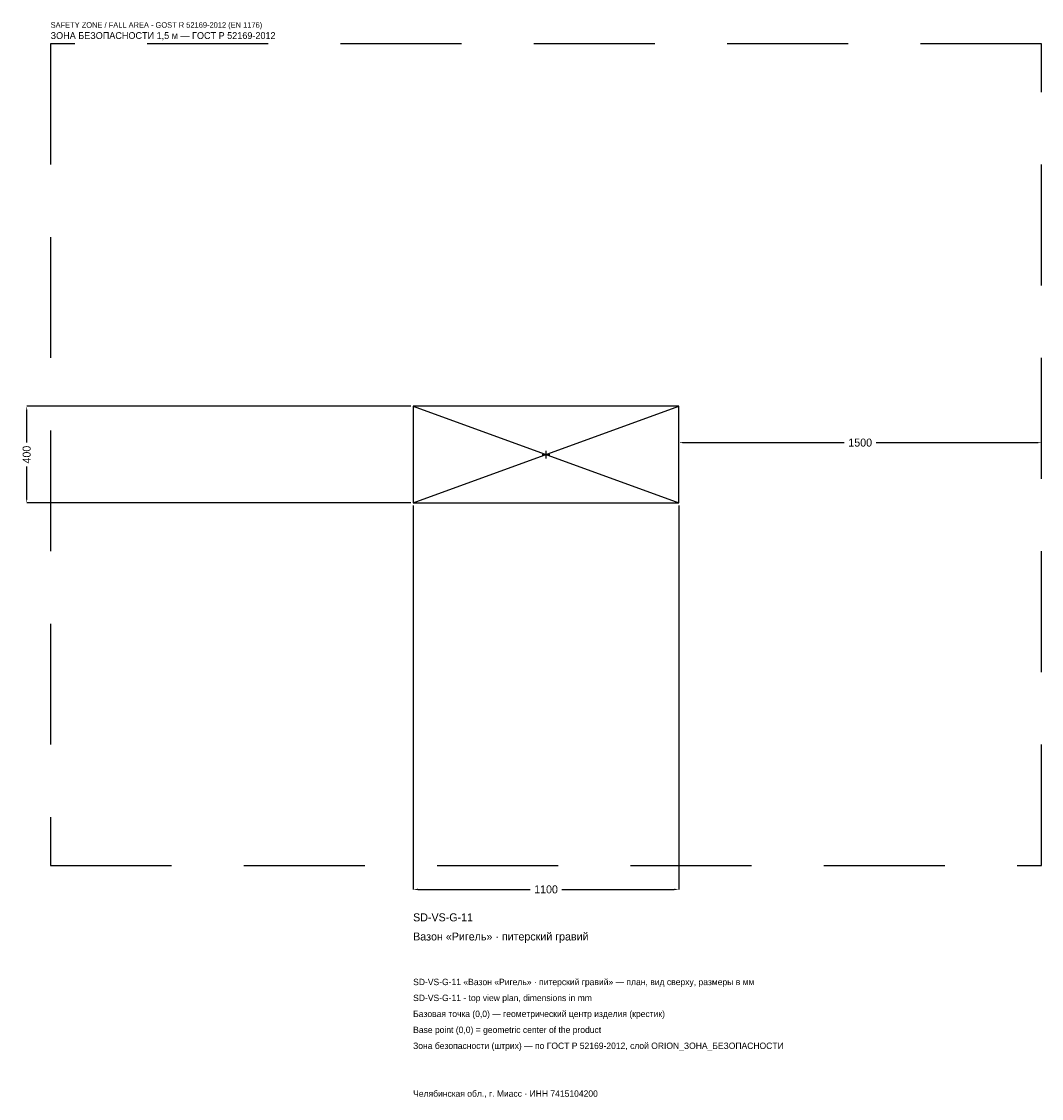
# Model space of a CAD drawing. Header units: metres. Extents: x -2170 to 2050, y -2664 to 1792.
import ezdxf

# ---------------------------------------------------------------- set-up
doc = ezdxf.new("R2010")
doc.units = ezdxf.units.M
doc.linetypes.add('DASHED', pattern=[800, 500, -300])
for name, color, linetype in [('ЗСК_ДАННЫЕ', 3, 'Continuous'), ('ЗСК_ЗОНА_БЕЗОПАСНОСТИ', 1, 'Continuous'), ('ЗСК_КОНТУР', 7, 'Continuous'), ('ЗСК_РАЗМЕРЫ', 8, 'Continuous')]:
    doc.layers.add(name, color=color, linetype=linetype)
doc.dimstyles.new('ORION', dxfattribs={"dimtxt": 33, "dimasz": 19.8, "dimexe": 1.25, "dimexo": 9.9, "dimtad": 1, "dimdec": 0, "dimcen": 2.5, "dimazin": 3, "dimtfac": 1, "dimtmove": 0, "dimatfit": 3})

# ---------------------------------------------------------------- blocks, each defined once
blk = doc.blocks.new('_CLOSEDFILLED')
at = {"color": 0, "linetype": 'BYBLOCK'}
blk.add_solid([(-1, 0.16), (0, 0), (-1, -0.16)], dxfattribs=at)
blk = doc.blocks.new('*D1')
for p, q in [((-550, -209.9), (-550, -1799)), ((550, -209.9), (550, -1799)), ((-530.2, -1799), (-66, -1799)), ((66, -1799), (530.2, -1799))]:
    blk.add_line(p, q)
at = {"layer": 'Defpoints'}
for p in [(-550, -200), (550, -200), (-550, -1799)]:
    blk.add_point(p, dxfattribs=at)
at = {"layer": 'ЗСК_РАЗМЕРЫ', "xscale": 19.8, "yscale": 19.8, "rotation": 180}
blk.add_blockref('_CLOSEDFILLED', (-550, -1799), dxfattribs=at)
at = {"layer": 'ЗСК_РАЗМЕРЫ', "xscale": 19.8, "yscale": 19.8}
blk.add_blockref('_CLOSEDFILLED', (550, -1799), dxfattribs=at)
at = {"layer": 'ЗСК_РАЗМЕРЫ', "insert": (0, -1799), "char_height": 33, "attachment_point": 5}
blk.add_mtext('1100', dxfattribs=at)
blk = doc.blocks.new('*D2')
for p, q in [((-559.9, 200), (-2149, 200)), ((-2149, 49.5), (-2149, 180.2)), ((-2149, -180.2), (-2149, -49.5)), ((-559.9, -200), (-2149, -200))]:
    blk.add_line(p, q)
at = {"layer": 'Defpoints'}
for p in [(-550, 200), (-2149, -200), (-550, -200)]:
    blk.add_point(p, dxfattribs=at)
at = {"layer": 'ЗСК_РАЗМЕРЫ', "xscale": 19.8, "yscale": 19.8}
for p, rotation in [((-2149, 200), 90), ((-2149, -200), 270)]:
    blk.add_blockref('_CLOSEDFILLED', p, dxfattribs=dict(at, rotation=rotation))
at = {"layer": 'ЗСК_РАЗМЕРЫ', "insert": (-2149, 0), "char_height": 33, "attachment_point": 5, "rotation": 90}
blk.add_mtext('400', dxfattribs=at)
blk = doc.blocks.new('*D3')
for p, q in [((550, 9.9), (550, 49.5)), ((569.8, 49.5), (1234, 49.5)), ((1366, 49.5), (2030.2, 49.5)), ((2050, 9.9), (2050, 49.5))]:
    blk.add_line(p, q)
at = {"layer": 'Defpoints'}
for p in [(550, 49.5), (550, 0), (2050, 0)]:
    blk.add_point(p, dxfattribs=at)
at = {"layer": 'ЗСК_РАЗМЕРЫ', "xscale": 19.8, "yscale": 19.8, "rotation": 180}
blk.add_blockref('_CLOSEDFILLED', (550, 49.5), dxfattribs=at)
at = {"layer": 'ЗСК_РАЗМЕРЫ', "xscale": 19.8, "yscale": 19.8}
blk.add_blockref('_CLOSEDFILLED', (2050, 49.5), dxfattribs=at)
at = {"layer": 'ЗСК_РАЗМЕРЫ', "insert": (1300, 49.5), "char_height": 33, "attachment_point": 5}
blk.add_mtext('1500', dxfattribs=at)
blk = doc.blocks.new('ОРИОН SD-VS-G-11 Вазон Ригель · питерский гравий')
at = {"layer": 'ЗСК_ЗОНА_БЕЗОПАСНОСТИ', "linetype": 'DASHED'}
blk.add_lwpolyline([(-2050, -1700), (2050, -1700), (2050, 1700), (-2050, 1700)], close=True, dxfattribs=at)
at = {"layer": 'ЗСК_КОНТУР'}
for p, q in [((-550, -200), (550, 200)), ((-550, 200), (550, -200))]:
    blk.add_line(p, q, dxfattribs=at)
blk.add_lwpolyline([(-550, -200), (550, -200), (550, 200), (-550, 200)], close=True, dxfattribs=at)
at = {"layer": 'ЗСК_РАЗМЕРЫ'}
for p, q in [((-16, 0), (16, 0)), ((0, -16), (0, 16))]:
    blk.add_line(p, q, dxfattribs=at)
at = {"layer": 'ЗСК_ДАННЫЕ'}
for tag, p in [('АРТИКУЛ', (-550, -1931)), ('НАИМЕНОВАНИЕ', (-550, -2010.2))]:
    blk.add_attdef(tag, p, '', height=33, dxfattribs=at)
at = {"layer": 'ЗСК_ДАННЫЕ', "flags": 1}
for tag, p in [('ПРОИЗВОДИТЕЛЬ', (-550, -2089.4)), ('ТЕЛЕФОН', (-550, -2168.6)), ('САЙТ', (-550, -2327)), ('АДРЕС', (-550, -2406.2)), ('РЕКВИЗИТЫ', (-550, -2485.4)), ('ГАБАРИТЫ', (-550, -2564.6)), ('ЗОНА_БЕЗОПАСНОСТИ', (-550, -2643.8))]:
    blk.add_attdef(tag, p, '', height=33, dxfattribs=at)
at = {"layer": 'ЗСК_ЗОНА_БЕЗОПАСНОСТИ', "color": 1}
for s, height, p in [('SAFETY ZONE / FALL AREA - GOST R 52169-2012 (EN 1176)', 23.1, (-2050, 1766)), ('ЗОНА БЕЗОПАСНОСТИ 1,5 м — ГОСТ Р 52169-2012', 28.05, (-2050, 1719.8))]:
    blk.add_text(s, height=height, dxfattribs=at).set_placement(p)
at = {"layer": 'ЗСК_РАЗМЕРЫ'}
dim = blk.add_linear_dim(base=(-2149, -200), p1=(-550, -200), p2=(-550, 200), angle=90, dimstyle='ORION', dxfattribs=at)
dim.commit()
dim.dimension.update_dxf_attribs({"geometry": '*D2', "text_midpoint": (-2149, 0)})
for base, p1, p2, picture, middle in [((550, 49.5), (550, 0), (2050, 0), '*D3', (1300, 49.5)), ((-550, -1799), (-550, -200), (550, -200), '*D1', (0, -1799))]:
    dim = blk.add_linear_dim(base=base, p1=p1, p2=p2, dimstyle='ORION', dxfattribs=at)
    dim.commit()
    dim.dimension.update_dxf_attribs({"geometry": picture, "text_midpoint": middle})

msp = doc.modelspace()

# ---------------------------------------------------------------- block references
msp.add_blockref('ОРИОН SD-VS-G-11 Вазон Ригель · питерский гравий', (0, 0)).add_auto_attribs({'АРТИКУЛ': 'SD-VS-G-11', 'НАИМЕНОВАНИЕ': 'Вазон «Ригель» · питерский гравий'})

# ---------------------------------------------------------------- texts
at = {"layer": 'ЗСК_ДАННЫЕ', "color": 3}
for s, p in [('SD-VS-G-11 «Вазон «Ригель» · питерский гравий» — план, вид сверху, размеры в мм', (-550, -2195)), ('SD-VS-G-11 - top view plan, dimensions in mm', (-550, -2261)), ('Челябинская обл., г. Миасс · ИНН 7415104200', (-550, -2657))]:
    msp.add_text(s, height=26.4, dxfattribs=at).set_placement(p)
at = {"layer": 'ЗСК_ДАННЫЕ', "color": 7}
for s, p in [('Базовая точка (0,0) — геометрический центр изделия (крестик)', (-550, -2327)), ('Base point (0,0) = geometric center of the product', (-550, -2393))]:
    msp.add_text(s, height=26.4, dxfattribs=at).set_placement(p)
at = {"layer": 'ЗСК_ДАННЫЕ', "color": 1}
msp.add_text('Зона безопасности (штрих) — по ГОСТ Р 52169-2012, слой ORION_ЗОНА_БЕЗОПАСНОСТИ', height=26.4, dxfattribs=at).set_placement((-550, -2459))

doc.saveas('drawing.dxf')
